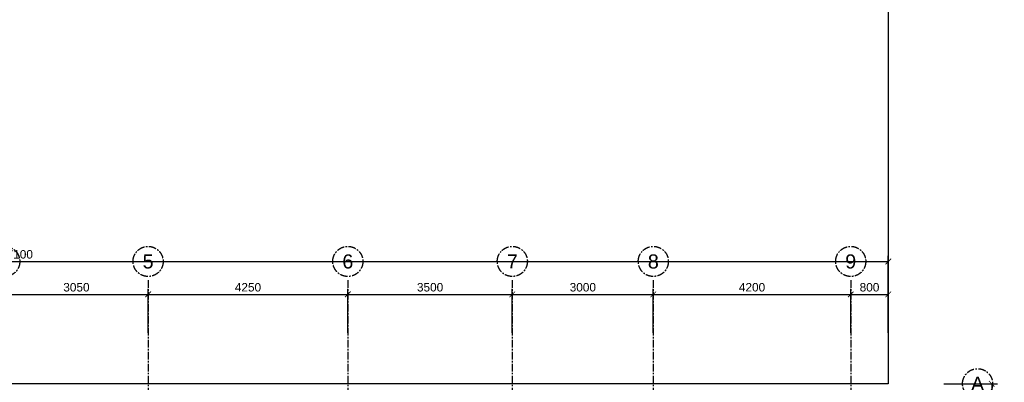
# Model space of a CAD drawing. Header units: millimetres. Extents: x -2320 to 44673, y -183000 to 30400.
# Tile 33 of 33: x 18618 to 39568, y 30 to 7740. Entities that reach past the tile are written whole.
import ezdxf
from ezdxf.enums import TextEntityAlignment as Align

# ---------------------------------------------------------------- set-up
doc = ezdxf.new("R2010")
doc.units = ezdxf.units.MM
doc.header["$LTSCALE"] = 50
doc.linetypes.add('CENTER', pattern=[5.08, 3.175, -0.635, 0.635, -0.635])
for name, color, linetype in [('A-BLDG', 8, 'Continuous'), ('A-DIMS', 1, 'Continuous'), ('S-GRID', 8, 'CENTER')]:
    doc.layers.add(name, color=color, linetype=linetype)
doc.styles.add('VN', font='arial.ttf')
doc.dimstyles.new('SMK', dxfattribs={"dimtxt": 180, "dimasz": 120, "dimexe": 120, "dimexo": 80, "dimgap": 60, "dimtad": 1, "dimdec": 0, "dimtxsty": 'VN', "dimblk": 'ARCHTICK', "dimcen": 2.5, "dimclrd": 1, "dimclre": 1, "dimclrt": 7, "dimazin": 3, "dimtfac": 1, "dimtmove": 0, "dimatfit": 3})

# ---------------------------------------------------------------- blocks, each defined once
blk = doc.blocks.new('_ARCHTICK')
at = {"color": 0, "linetype": 'BYBLOCK', "const_width": 0.15}
blk.add_lwpolyline([(-0.5, -0.5), (0.5, 0.5)], dxfattribs=at)

msp = doc.modelspace()

# ---------------------------------------------------------------- linework, layer by layer
at = {"layer": 'A-BLDG'}
msp.add_lwpolyline([(37100, 30400), (37100, 0), (4100, 0), (4100, 30400)], close=True, dxfattribs=at)
at = {"layer": 'S-GRID'}
for p, q in [((21350, 2200), (21350, -14600)), ((25600, 2200), (25600, -14600)), ((29100, 2200), (29100, -14600)), ((32100, 2200), (32100, -14600)), ((36300, 2200), (36300, -14600))]:
    msp.add_line(p, q, dxfattribs=at)
for centre in [(18300, 2600), (21350, 2600), (25600, 2600), (29100, 2600), (32100, 2600), (36300, 2600), (39000, 0)]:
    msp.add_circle(centre, 320, dxfattribs=at)

# ---------------------------------------------------------------- texts
at = {"layer": 'S-GRID', "style": 'VN'}
for s, p in [('5', (21350, 2600)), ('6', (25600, 2600)), ('7', (29100, 2600)), ('8', (32100, 2600)), ('9', (36300, 2600)), ('A', (39000, 0))]:
    msp.add_text(s, height=300, dxfattribs=at).set_placement(p, align=Align.MIDDLE_CENTER)

# ---------------------------------------------------------------- dimensions: what is measured, and where the dimension line sits
at = {"layer": 'A-DIMS'}
for base, p1, p2 in [((0, 2600), (0, 1000), (37100, 1000)), ((18300, 1900), (18300, 1000), (21350, 1000)), ((21350, 1900), (21350, 1000), (25600, 1000)), ((25600, 1900), (25600, 1000), (29100, 1000)), ((29100, 1900), (29100, 1000), (32100, 1000)), ((32100, 1900), (32100, 1000), (36300, 1000)), ((36300, 1900), (36300, 1000), (37100, 1000))]:
    msp.add_linear_dim(base=base, p1=p1, p2=p2, dimstyle='SMK', dxfattribs=at).render()
msp.add_linear_dim(base=(39300, 0), p1=(38200, 0), p2=(38200, -4130), angle=90, dimstyle='SMK', dxfattribs=at).render()

doc.saveas('drawing.dxf')
